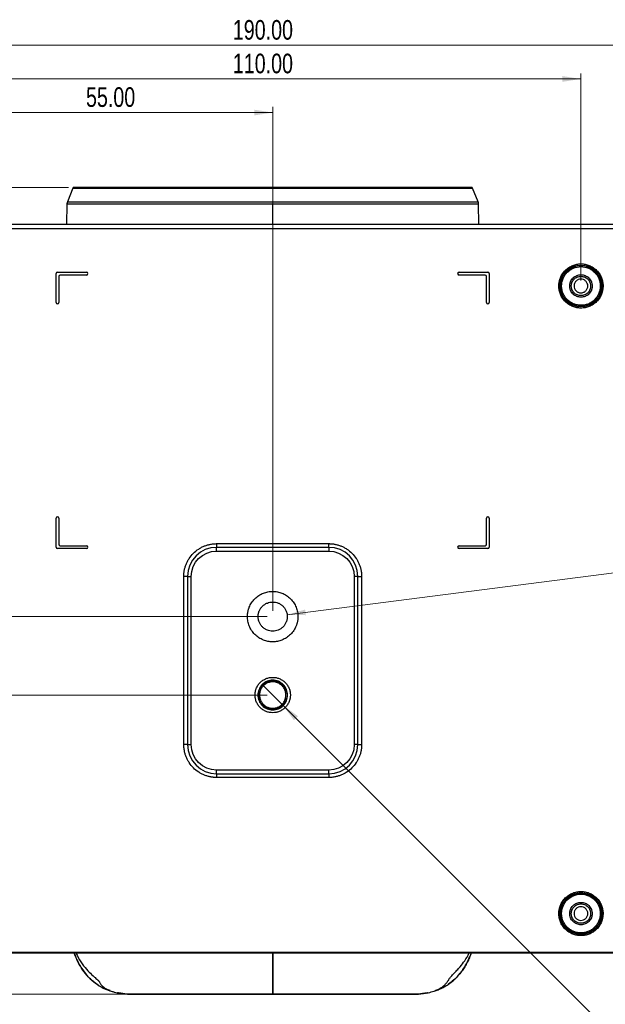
# Model space of a CAD drawing. Header units: millimetres. Extents: x 15 to 836, y 5 to 589.
# Tile 3 of 14: x 119 to 224, y 105 to 281. Entities that reach past the tile are written whole.
import ezdxf

# ---------------------------------------------------------------- set-up
doc = ezdxf.new("R2010")
doc.units = ezdxf.units.MM
doc.header["$PDSIZE"] = -1
doc.styles.add('SLDTEXTSTYLE0', font='TXT', dxfattribs={"width": 0.75})
doc.dimstyles.new('SLDDIMSTYLE1', dxfattribs={"dimtxt": 3.5, "dimasz": 3.302, "dimexe": 0, "dimexo": 0.0625, "dimgap": 0.875, "dimtad": 1, "dimrnd": 1e-09, "dimzin": 4, "dimdsep": 46, "dimtxsty": 'SLDTEXTSTYLE0', "dimsah": 1, "dimcen": 0.09, "dimadec": 0, "dimazin": 1, "dimtfac": 1, "dimtofl": 0, "dimtmove": 0, "dimatfit": 3, "dimfxl": 1, "dimfrac": 2, "dimtolj": 1, "dimtzin": 12, "dimarcsym": 0})
doc.dimstyles.new('SLDDIMSTYLE2', dxfattribs={"dimtxt": 3.5, "dimasz": 3.302, "dimexe": 0, "dimexo": 0.0625, "dimgap": 0.875, "dimtad": 1, "dimrnd": 1e-09, "dimzin": 12, "dimdsep": 46, "dimtxsty": 'SLDTEXTSTYLE0', "dimblk1": 'NONE', "dimsah": 1, "dimcen": 0, "dimadec": 0, "dimazin": 3, "dimtfac": 1, "dimtmove": 0, "dimatfit": 3, "dimldrblk": 'NONE', "dimfxl": 1, "dimfrac": 2, "dimtolj": 1, "dimtzin": 12, "dimarcsym": 0})
doc.dimstyles.new('SLDDIMSTYLE3', dxfattribs={"dimtxt": 3.5, "dimasz": 3.302, "dimexe": 0, "dimexo": 0.0625, "dimgap": 0.875, "dimtad": 1, "dimrnd": 1e-09, "dimzin": 12, "dimdsep": 46, "dimtxsty": 'SLDTEXTSTYLE0', "dimsah": 1, "dimcen": 0, "dimadec": 0, "dimazin": 3, "dimtfac": 1, "dimtofl": 0, "dimtmove": 0, "dimatfit": 3, "dimfxl": 1, "dimfrac": 2, "dimtolj": 1, "dimtzin": 12, "dimarcsym": 0})

# ---------------------------------------------------------------- blocks, each defined once
blk = doc.blocks.new('_D_5')
at = {"color": 7, "linetype": 'Continuous', "lineweight": 0}
for p, q in [((128.2, 250.58), (34.64, 250.58)), ((35.64, 250.58), (35.64, 106.58)), ((138.64, 106.58), (34.64, 106.58))]:
    blk.add_line(p, q, dxfattribs=at)
at = {"color": 7, "linetype": 'Continuous', "lineweight": 18}
for points in [[(35.64, 250.58), (35.13, 247.28), (36.14, 247.28)], [(35.64, 106.58), (36.14, 109.88), (35.13, 109.88)]]:
    blk.add_solid(points, dxfattribs=at)
at = {"color": 7, "linetype": 'Continuous', "lineweight": 18, "insert": (31.12, 171.87), "char_height": 3.5, "attachment_point": 1, "rotation": 90, "style": 'SLDTEXTSTYLE0'}
blk.add_mtext('144.00', dxfattribs=at)
blk = doc.blocks.new('_D_7')
at = {"color": 7, "linetype": 'Continuous', "lineweight": 0}
for p, q in [((88.64, 243.98), (40.64, 243.98)), ((41.64, 243.98), (41.64, 106.58)), ((138.64, 106.58), (40.64, 106.58))]:
    blk.add_line(p, q, dxfattribs=at)
at = {"color": 7, "linetype": 'Continuous', "lineweight": 18}
for points in [[(41.64, 243.98), (41.13, 240.68), (42.14, 240.68)], [(41.64, 106.58), (42.14, 109.88), (41.13, 109.88)]]:
    blk.add_solid(points, dxfattribs=at)
at = {"color": 7, "linetype": 'Continuous', "lineweight": 18, "insert": (37.12, 171.87), "char_height": 3.5, "attachment_point": 1, "rotation": 90, "style": 'SLDTEXTSTYLE0'}
blk.add_mtext('137.40', dxfattribs=at)
blk = doc.blocks.new('_D_10')
at = {"color": 7, "linetype": 'Continuous', "lineweight": 0}
for p, q in [((163.64, 173.98), (61.49, 173.98)), ((62.49, 173.98), (62.49, 159.98)), ((163.64, 159.98), (61.49, 159.98)), ((62.49, 159.98), (62.49, 140.02))]:
    blk.add_line(p, q, dxfattribs=at)
at = {"color": 7, "linetype": 'Continuous', "lineweight": 18}
for points in [[(62.49, 173.98), (61.98, 170.68), (63, 170.68)], [(62.49, 159.98), (63, 163.28), (61.98, 163.28)]]:
    blk.add_solid(points, dxfattribs=at)
at = {"color": 7, "linetype": 'Continuous', "lineweight": 18, "insert": (57.98, 140.02), "char_height": 3.5, "attachment_point": 1, "rotation": 90, "style": 'SLDTEXTSTYLE0'}
blk.add_mtext('14.00', dxfattribs=at)
blk = doc.blocks.new('_D_11')
at = {"color": 7, "linetype": 'Continuous', "lineweight": 0}
for p, q in [((88.64, 243.98), (61.49, 243.98)), ((62.49, 173.98), (62.49, 243.98)), ((163.64, 173.98), (61.49, 173.98))]:
    blk.add_line(p, q, dxfattribs=at)
at = {"color": 7, "linetype": 'Continuous', "lineweight": 18}
for points in [[(62.49, 243.98), (61.98, 240.68), (63, 240.68)], [(62.49, 173.98), (63, 177.28), (61.98, 177.28)]]:
    blk.add_solid(points, dxfattribs=at)
at = {"color": 7, "linetype": 'Continuous', "lineweight": 18, "insert": (57.98, 202.25), "char_height": 3.5, "attachment_point": 1, "rotation": 90, "style": 'SLDTEXTSTYLE0'}
blk.add_mtext('70.00', dxfattribs=at)
blk = doc.blocks.new('_D_13')
at = {"color": 7, "linetype": 'Continuous', "lineweight": 0}
for p, q in [((109.64, 233.98), (109.64, 270.93)), ((219.64, 233.98), (219.64, 270.93)), ((109.64, 269.93), (219.64, 269.93))]:
    blk.add_line(p, q, dxfattribs=at)
at = {"color": 7, "linetype": 'Continuous', "lineweight": 18}
for points in [[(109.64, 269.93), (112.94, 269.42), (112.94, 270.44)], [(219.64, 269.93), (216.33, 270.44), (216.33, 269.42)]]:
    blk.add_solid(points, dxfattribs=at)
at = {"color": 7, "linetype": 'Continuous', "lineweight": 18, "insert": (157.52, 274.44), "char_height": 3.5, "attachment_point": 1, "style": 'SLDTEXTSTYLE0'}
blk.add_mtext('110.00', dxfattribs=at)
blk = doc.blocks.new('_D_14')
at = {"color": 7, "linetype": 'Continuous', "lineweight": 0}
for p, q in [((109.64, 233.98), (109.64, 264.93)), ((109.64, 263.93), (164.64, 263.93)), ((164.64, 174.98), (164.64, 264.93))]:
    blk.add_line(p, q, dxfattribs=at)
at = {"color": 7, "linetype": 'Continuous', "lineweight": 18}
for points in [[(109.64, 263.93), (112.94, 263.42), (112.94, 264.44)], [(164.64, 263.93), (161.33, 264.44), (161.33, 263.42)]]:
    blk.add_solid(points, dxfattribs=at)
at = {"color": 7, "linetype": 'Continuous', "lineweight": 18, "insert": (131.32, 268.44), "char_height": 3.5, "attachment_point": 1, "style": 'SLDTEXTSTYLE0'}
blk.add_mtext('55.00', dxfattribs=at)
blk = doc.blocks.new('_D_15')
at = {"color": 7, "linetype": 'Continuous', "lineweight": 0}
for p, q in [((69.64, 244.18), (69.64, 276.93)), ((259.63, 275.93), (69.64, 275.93)), ((259.63, 244.18), (259.63, 276.93))]:
    blk.add_line(p, q, dxfattribs=at)
at = {"color": 7, "linetype": 'Continuous', "lineweight": 18}
for points in [[(69.64, 275.93), (72.94, 275.42), (72.94, 276.44)], [(259.63, 275.93), (256.33, 276.44), (256.33, 275.42)]]:
    blk.add_solid(points, dxfattribs=at)
at = {"color": 7, "linetype": 'Continuous', "lineweight": 18, "insert": (157.52, 280.44), "char_height": 3.5, "attachment_point": 1, "style": 'SLDTEXTSTYLE0'}
blk.add_mtext('190.00', dxfattribs=at)
blk = doc.blocks.new('_D_16')
at = {"color": 7, "linetype": 'Continuous', "lineweight": 0}
for q in [(162.83, 161.79), (233.37, 91.24)]:
    blk.add_line((166.44, 158.18), q, dxfattribs=at)
at = {"color": 7, "linetype": 'Continuous', "lineweight": 18}
blk.add_solid([(166.44, 158.18), (168.42, 155.48), (169.14, 156.2)], dxfattribs=at)
at = {"color": 7, "linetype": 'Continuous', "lineweight": 18, "char_height": 3.5, "attachment_point": 1, "rotation": 315, "style": 'SLDTEXTSTYLE0'}
for s, insert in [('%%c', (228.26, 102.74)), ('5.0', (232.03, 99.04))]:
    blk.add_mtext(s, dxfattribs=dict(at, insert=insert))
blk = doc.blocks.new('_None')
blk = doc.blocks.new('_D_17')
at = {"color": 7, "linetype": 'Continuous', "lineweight": 0}
blk.add_line((167.21, 174.31), (341.13, 196.67), dxfattribs=at)
at = {"color": 7, "linetype": 'Continuous', "lineweight": 18}
blk.add_solid([(167.21, 174.31), (170.55, 174.23), (170.42, 175.24)], dxfattribs=at)
at = {"color": 7, "linetype": 'Continuous', "lineweight": 18, "char_height": 3.5, "attachment_point": 1, "rotation": 7.3248, "style": 'SLDTEXTSTYLE0'}
for s, insert in [('1/4"-20UNC', (288.47, 200.05)), ('Screw thread depth = 6mm (max.)', (263.27, 191.21))]:
    blk.add_mtext(s, dxfattribs=dict(at, insert=insert))

msp = doc.modelspace()

# ---------------------------------------------------------------- linework, layer by layer
at = {"color": 7, "linetype": 'Continuous', "lineweight": 25}
for p, q in [((128.966, 250.427), (127.992, 247.993)), ((200.073, 250.585), (129.198, 250.585)), ((201.279, 247.993), (200.305, 250.427)), ((127.921, 247.639), (127.857, 243.982)), ((201.414, 243.982), (201.35, 247.639)), ((239.636, 243.982), (89.636, 243.982)), ((239.636, 243.946), (89.636, 243.946)), ((239.636, 243.182), (89.636, 243.182)), ((125.986, 230.032), (125.986, 235.182)), ((126.236, 235.432), (131.386, 235.432)), ((126.486, 234.682), (126.486, 230.032)), ((131.386, 234.932), (126.736, 234.932)), ((197.886, 235.432), (203.036, 235.432)), ((202.536, 234.932), (197.886, 234.932)), ((202.786, 230.032), (202.786, 234.682)), ((203.286, 235.182), (203.286, 230.032)), ((125.986, 186.382), (125.986, 191.532)), ((126.486, 191.532), (126.486, 186.882)), ((202.786, 186.882), (202.786, 191.532)), ((203.286, 191.532), (203.286, 186.382)), ((126.736, 186.632), (131.386, 186.632)), ((154.636, 186.998), (154.636, 186.336)), ((154.636, 186.998), (174.636, 186.998)), ((174.636, 186.336), (154.636, 186.336)), ((154.636, 185.675), (154.636, 186.336)), ((174.636, 186.336), (174.636, 186.998)), ((174.636, 186.336), (174.636, 185.675)), ((197.886, 186.632), (202.536, 186.632)), ((131.386, 186.132), (126.236, 186.132)), ((154.636, 185.675), (174.636, 185.675)), ((203.036, 186.132), (197.886, 186.132)), ((149.431, 181.132), (148.77, 181.132)), ((148.77, 151.132), (148.77, 181.132)), ((149.431, 181.132), (149.431, 151.132)), ((149.431, 181.132), (150.092, 181.132)), ((150.092, 151.132), (150.092, 181.132)), ((179.179, 181.132), (179.179, 151.132)), ((179.84, 181.132), (179.179, 181.132)), ((179.84, 151.132), (179.84, 181.132)), ((179.84, 181.132), (180.502, 181.132)), ((180.502, 181.132), (180.502, 151.132)), ((149.431, 151.132), (148.77, 151.132)), ((149.431, 151.132), (150.092, 151.132)), ((179.84, 151.132), (179.179, 151.132)), ((179.84, 151.132), (180.502, 151.132)), ((174.636, 146.588), (154.636, 146.588)), ((154.636, 145.927), (154.636, 146.588)), ((154.636, 145.927), (174.636, 145.927)), ((154.636, 145.927), (154.636, 145.266)), ((174.636, 145.927), (174.636, 146.588)), ((174.636, 145.927), (174.636, 145.266)), ((174.636, 145.266), (154.636, 145.266)), ((89.636, 114.082), (239.636, 114.082)), ((89.636, 113.982), (239.636, 113.982)), ((139.636, 106.582), (189.636, 106.582))]:
    msp.add_line(p, q, dxfattribs=at)
at = {"color": 8, "linetype": 'Continuous', "lineweight": 25}
for p, q in [((128.966, 250.427), (200.305, 250.427)), ((127.992, 247.993), (201.279, 247.993)), ((127.921, 247.639), (164.636, 247.639)), ((164.636, 243.982), (164.636, 247.639)), ((164.636, 247.639), (201.35, 247.639))]:
    msp.add_line(p, q, dxfattribs=at)
at = {"color": 7, "linetype": 'Continuous', "lineweight": 25}
for centre, radius in [((219.636, 232.982), 3.743), ((219.636, 232.982), 3.652), ((164.636, 159.982), 2.553), ((219.636, 120.982), 3.743), ((219.636, 120.982), 3.652)]:
    msp.add_circle(centre, radius, dxfattribs=at)
for centre, radius, start, end in [((129.198, 250.335), 0.25, 90, 158.19783), ((200.073, 250.335), 0.25, 21.80217, 90), ((128.921, 247.622), 1, 158.19859, 179), ((200.351, 247.622), 1, 1, 21.80141), ((126.236, 235.182), 0.25, 90, 180), ((126.736, 234.682), 0.25, 90, 180), ((131.386, 235.182), 0.25, 270, 90), ((197.886, 235.182), 0.25, 90, 270), ((202.536, 234.682), 0.25, 0, 90), ((203.036, 235.182), 0.25, 0, 90), ((126.236, 230.032), 0.25, 180, 0), ((203.036, 230.032), 0.25, 180, 0), ((126.236, 191.532), 0.25, 0, 180), ((203.036, 191.532), 0.25, 0, 180), ((126.236, 186.382), 0.25, 180, 270), ((126.736, 186.882), 0.25, 180, 270), ((131.386, 186.382), 0.25, 270, 90), ((154.636, 181.132), 5.205, 90, 180), ((174.636, 181.132), 5.205, 360, 90), ((197.886, 186.382), 0.25, 90, 270), ((202.536, 186.882), 0.25, 270, 0), ((203.036, 186.382), 0.25, 270, 0), ((154.636, 151.132), 5.205, 180, 270), ((174.636, 151.132), 5.205, 270, 0)]:
    msp.add_arc(centre, radius, start, end, dxfattribs=at)
for points, knots in [([(215.692, 232.982), (215.693, 233.044), (215.695, 233.168), (215.708, 233.354), (215.73, 233.538), (215.76, 233.721), (215.799, 233.901), (215.847, 234.081), (215.903, 234.258), (215.992, 234.499), (216.128, 234.798), (216.331, 235.145), (216.569, 235.472), (216.933, 235.875), (217.458, 236.302), (218.158, 236.664), (218.892, 236.879), (219.635, 236.948), (220.379, 236.879), (221.113, 236.664), (221.813, 236.302), (222.338, 235.875), (222.702, 235.472), (222.94, 235.146), (223.143, 234.799), (223.304, 234.443), (223.428, 234.083), (223.515, 233.722), (223.569, 233.354), (223.575, 233.106), (223.579, 232.982)], [0, 0, 0, 0, 0.0151257, 0.030152, 0.0451122, 0.0600398, 0.0749687, 0.0899328, 0.1049657, 0.1201006, 0.152256, 0.184454, 0.2172936, 0.2501767, 0.3158115, 0.3800823, 0.4400278, 0.5000162, 0.5599617, 0.6199501, 0.6842209, 0.7498557, 0.7826953, 0.8155784, 0.8477338, 0.8799318, 0.9100761, 0.9399554, 0.96984, 1, 1, 1, 1]), ([(216.183, 232.982), (216.183, 233.897), (216.547, 234.775), (217.842, 236.07), (218.72, 236.434), (220.551, 236.434), (221.429, 236.07), (222.724, 234.775), (223.088, 233.897), (223.088, 232.982)], [0, 0, 0, 0, 0.25, 0.25, 0.5, 0.5, 0.75, 0.75, 1, 1, 1, 1]), ([(217.636, 232.982), (217.636, 233.024), (217.638, 233.108), (217.65, 233.233), (217.669, 233.356), (217.697, 233.479), (217.732, 233.599), (217.807, 233.806), (217.952, 234.088), (218.212, 234.405), (218.529, 234.666), (218.885, 234.849), (219.258, 234.958), (219.635, 234.993), (220.013, 234.958), (220.386, 234.849), (220.742, 234.666), (221.059, 234.405), (221.319, 234.088), (221.484, 233.769), (221.578, 233.48), (221.627, 233.233), (221.633, 233.066), (221.636, 232.982)], [0, 0, 0, 0, 0.02014323, 0.04013165, 0.06004455, 0.0799621, 0.09996443, 0.12013066, 0.18506922, 0.25009316, 0.31503176, 0.38005573, 0.43999997, 0.50002873, 0.55997299, 0.62000177, 0.68494034, 0.74996427, 0.81490288, 0.87992685, 0.92003979, 0.95985015, 1, 1, 1, 1]), ([(217.911, 232.982), (217.911, 233.025), (217.913, 233.112), (217.928, 233.241), (217.953, 233.368), (217.987, 233.494), (218.055, 233.686), (218.183, 233.936), (218.407, 234.209), (218.681, 234.434), (218.988, 234.592), (219.31, 234.687), (219.635, 234.717), (219.961, 234.687), (220.283, 234.592), (220.59, 234.434), (220.863, 234.21), (221.088, 233.936), (221.23, 233.661), (221.311, 233.412), (221.353, 233.198), (221.358, 233.054), (221.361, 232.982)], [0, 0, 0, 0, 0.0241471, 0.0480951, 0.0719815, 0.095945, 0.1201229, 0.1850552, 0.2500865, 0.3150188, 0.3800502, 0.4399882, 0.5000242, 0.5599623, 0.6199983, 0.6849306, 0.7499619, 0.8148943, 0.8799257, 0.9200361, 0.9598468, 1, 1, 1, 1]), ([(220.861, 232.982), (220.861, 233.142), (220.829, 233.302), (220.706, 233.598), (220.615, 233.734), (220.388, 233.961), (220.252, 234.052), (219.956, 234.175), (219.796, 234.207), (219.475, 234.207), (219.315, 234.175), (219.019, 234.052), (218.883, 233.961), (218.656, 233.734), (218.565, 233.598), (218.442, 233.302), (218.411, 233.142), (218.411, 232.982)], [0, 0, 0, 0, 0.125, 0.125, 0.25, 0.25, 0.375, 0.375, 0.5, 0.5, 0.625, 0.625, 0.75, 0.75, 0.875, 0.875, 1, 1, 1, 1]), ([(223.579, 232.982), (223.578, 232.919), (223.576, 232.795), (223.563, 232.609), (223.541, 232.425), (223.511, 232.242), (223.472, 232.062), (223.424, 231.883), (223.368, 231.705), (223.279, 231.464), (223.143, 231.165), (222.94, 230.818), (222.702, 230.491), (222.338, 230.088), (221.813, 229.661), (221.113, 229.299), (220.379, 229.084), (219.636, 229.016), (218.892, 229.084), (218.159, 229.299), (217.458, 229.661), (216.933, 230.088), (216.57, 230.491), (216.331, 230.818), (216.128, 231.165), (215.967, 231.52), (215.843, 231.88), (215.756, 232.241), (215.702, 232.609), (215.696, 232.857), (215.692, 232.982)], [0, 0, 0, 0, 0.0151257, 0.030152, 0.0451122, 0.0600398, 0.0749687, 0.0899328, 0.1049657, 0.1201006, 0.152256, 0.184454, 0.2172936, 0.2501767, 0.3158115, 0.3800823, 0.4400278, 0.5000162, 0.5599617, 0.6199501, 0.6842209, 0.7498557, 0.7826953, 0.8155784, 0.8477338, 0.8799318, 0.9100761, 0.9399554, 0.96984, 1, 1, 1, 1]), ([(223.088, 232.982), (223.087, 232.94), (223.086, 232.829), (223.072, 232.613), (223.032, 232.337), (222.933, 231.92), (222.732, 231.406), (222.369, 230.835), (221.895, 230.342), (221.337, 229.952), (220.827, 229.728), (220.409, 229.613), (220.1, 229.555), (219.785, 229.528), (219.363, 229.529), (218.836, 229.603), (218.325, 229.775), (217.933, 229.972), (217.644, 230.154), (217.415, 230.334), (217.247, 230.488), (217.078, 230.658), (216.883, 230.886), (216.672, 231.196), (216.497, 231.528), (216.357, 231.876), (216.258, 232.237), (216.195, 232.607), (216.187, 232.857), (216.183, 232.982)], [0, 0, 0, 0, 0.0115306, 0.0306956, 0.0599507, 0.0885489, 0.1491484, 0.2117085, 0.2749296, 0.3370082, 0.3990825, 0.4280352, 0.4569785, 0.4860066, 0.5152976, 0.5738336, 0.6323692, 0.6637671, 0.6951495, 0.7265226, 0.7443593, 0.7582756, 0.7928058, 0.827338, 0.8618714, 0.8964051, 0.9309384, 0.9654703, 1, 1, 1, 1]), ([(221.636, 232.982), (221.635, 232.939), (221.633, 232.855), (221.621, 232.73), (221.602, 232.607), (221.574, 232.484), (221.539, 232.364), (221.465, 232.157), (221.32, 231.875), (221.059, 231.558), (220.742, 231.298), (220.386, 231.114), (220.013, 231.005), (219.636, 230.97), (219.259, 231.005), (218.885, 231.114), (218.529, 231.298), (218.212, 231.558), (217.952, 231.875), (217.787, 232.194), (217.693, 232.483), (217.644, 232.73), (217.639, 232.898), (217.636, 232.982)], [0, 0, 0, 0, 0.0201432, 0.0401317, 0.0600446, 0.0799621, 0.0999644, 0.1201307, 0.1850692, 0.2500932, 0.3150318, 0.3800557, 0.44, 0.5000287, 0.559973, 0.6200018, 0.6849403, 0.7499643, 0.8149029, 0.8799269, 0.9200398, 0.9598502, 1, 1, 1, 1]), ([(221.361, 232.982), (221.36, 232.938), (221.358, 232.851), (221.343, 232.722), (221.319, 232.595), (221.284, 232.469), (221.216, 232.277), (221.088, 232.028), (220.864, 231.754), (220.59, 231.529), (220.283, 231.371), (219.961, 231.277), (219.636, 231.247), (219.31, 231.276), (218.988, 231.371), (218.682, 231.529), (218.408, 231.753), (218.183, 232.027), (218.041, 232.302), (217.96, 232.551), (217.918, 232.765), (217.913, 232.909), (217.911, 232.982)], [0, 0, 0, 0, 0.0241471, 0.0480951, 0.0719815, 0.095945, 0.1201229, 0.1850552, 0.2500865, 0.3150188, 0.3800502, 0.4399882, 0.5000242, 0.5599623, 0.6199983, 0.6849306, 0.7499619, 0.8148943, 0.8799257, 0.9200361, 0.9598468, 1, 1, 1, 1]), ([(218.411, 232.982), (218.411, 232.821), (218.442, 232.661), (218.565, 232.365), (218.656, 232.229), (218.883, 232.002), (219.019, 231.911), (219.315, 231.788), (219.475, 231.757), (219.796, 231.757), (219.956, 231.788), (220.252, 231.911), (220.388, 232.002), (220.615, 232.229), (220.706, 232.365), (220.829, 232.661), (220.861, 232.821), (220.861, 232.982)], [0, 0, 0, 0, 0.125, 0.125, 0.25, 0.25, 0.375, 0.375, 0.5, 0.5, 0.625, 0.625, 0.75, 0.75, 0.875, 0.875, 1, 1, 1, 1]), ([(148.77, 181.132), (148.77, 181.203), (148.772, 181.346), (148.784, 181.561), (148.803, 181.774), (148.831, 181.987), (148.885, 182.315), (148.989, 182.755), (149.175, 183.301), (149.418, 183.835), (149.821, 184.524), (150.458, 185.309), (151.243, 185.946), (151.932, 186.349), (152.465, 186.592), (153.012, 186.778), (153.498, 186.893), (153.921, 186.957), (154.278, 186.991), (154.516, 186.996), (154.636, 186.998)], [0, 0, 0, 0, 0.023335, 0.0466278, 0.0699095, 0.0932114, 0.1165649, 0.1783, 0.2400921, 0.3044013, 0.3687677, 0.5000056, 0.6312435, 0.6955528, 0.7599192, 0.8216543, 0.8834464, 0.922309, 0.9611118, 1, 1, 1, 1]), ([(174.636, 186.998), (174.707, 186.997), (174.85, 186.995), (175.065, 186.983), (175.278, 186.964), (175.491, 186.936), (175.819, 186.882), (176.259, 186.778), (176.805, 186.592), (177.339, 186.349), (178.028, 185.946), (178.813, 185.309), (179.45, 184.524), (179.853, 183.835), (180.096, 183.302), (180.282, 182.755), (180.397, 182.269), (180.461, 181.846), (180.495, 181.489), (180.5, 181.251), (180.502, 181.132)], [0, 0, 0, 0, 0.023335, 0.0466278, 0.0699095, 0.0932114, 0.1165649, 0.1783, 0.2400921, 0.3044013, 0.3687677, 0.5000056, 0.6312435, 0.6955528, 0.7599192, 0.8216543, 0.8834464, 0.922309, 0.9611118, 1, 1, 1, 1]), ([(160.136, 173.982), (160.137, 174.053), (160.138, 174.195), (160.154, 174.407), (160.178, 174.617), (160.213, 174.825), (160.257, 175.031), (160.312, 175.236), (160.376, 175.438), (160.478, 175.714), (160.633, 176.055), (160.864, 176.451), (161.136, 176.824), (161.551, 177.284), (162.151, 177.771), (162.95, 178.184), (163.787, 178.429), (164.635, 178.508), (165.484, 178.429), (166.321, 178.184), (167.121, 177.771), (167.72, 177.284), (168.135, 176.824), (168.407, 176.451), (168.638, 176.055), (168.823, 175.65), (168.964, 175.238), (169.063, 174.826), (169.124, 174.406), (169.132, 174.124), (169.136, 173.982)], [0, 0, 0, 0, 0.0151263, 0.030153, 0.0451134, 0.0600411, 0.0749699, 0.0899338, 0.1049663, 0.1201006, 0.1522587, 0.184454, 0.2172963, 0.2501767, 0.3158115, 0.3800824, 0.4400305, 0.5000162, 0.5599644, 0.6199501, 0.684221, 0.7498558, 0.7826981, 0.8155785, 0.8477365, 0.8799319, 0.9100771, 0.9399567, 0.969841, 1, 1, 1, 1]), ([(162.036, 173.982), (162.037, 174.036), (162.038, 174.146), (162.054, 174.308), (162.079, 174.469), (162.115, 174.628), (162.161, 174.785), (162.258, 175.054), (162.446, 175.42), (162.785, 175.832), (163.197, 176.171), (163.66, 176.409), (164.145, 176.551), (164.635, 176.597), (165.126, 176.552), (165.611, 176.409), (166.073, 176.171), (166.486, 175.833), (166.825, 175.42), (167.038, 175.005), (167.16, 174.63), (167.224, 174.308), (167.232, 174.091), (167.236, 173.982)], [0, 0, 0, 0, 0.020146, 0.040136, 0.0600495, 0.0799665, 0.0999672, 0.1201309, 0.1850793, 0.2500934, 0.3150418, 0.380056, 0.4400099, 0.500029, 0.559983, 0.620002, 0.6849504, 0.7499645, 0.8149129, 0.8799271, 0.9200442, 0.9598545, 1, 1, 1, 1]), ([(169.136, 173.982), (169.135, 173.91), (169.133, 173.768), (169.117, 173.556), (169.093, 173.346), (169.058, 173.138), (169.014, 172.932), (168.959, 172.727), (168.895, 172.525), (168.793, 172.249), (168.638, 171.908), (168.407, 171.512), (168.135, 171.139), (167.72, 170.679), (167.121, 170.192), (166.321, 169.779), (165.484, 169.534), (164.636, 169.455), (163.787, 169.534), (162.95, 169.779), (162.151, 170.192), (161.551, 170.679), (161.137, 171.139), (160.864, 171.512), (160.633, 171.908), (160.449, 172.314), (160.307, 172.725), (160.208, 173.137), (160.147, 173.557), (160.139, 173.84), (160.136, 173.982)], [0, 0, 0, 0, 0.0151263, 0.03015304, 0.04511342, 0.06004109, 0.07496993, 0.08993379, 0.1049663, 0.12010064, 0.15225869, 0.18445402, 0.21729633, 0.25017673, 0.31581151, 0.38008238, 0.44003053, 0.50001624, 0.5599644, 0.61995012, 0.68422099, 0.74985577, 0.78269809, 0.81557848, 0.84773654, 0.87993187, 0.91007706, 0.93995671, 0.969841, 1, 1, 1, 1]), ([(167.236, 173.982), (167.235, 173.927), (167.233, 173.818), (167.217, 173.655), (167.192, 173.494), (167.156, 173.335), (167.11, 173.178), (167.013, 172.909), (166.825, 172.544), (166.487, 172.131), (166.074, 171.792), (165.611, 171.554), (165.126, 171.412), (164.636, 171.367), (164.145, 171.412), (163.66, 171.554), (163.198, 171.792), (162.785, 172.131), (162.446, 172.543), (162.233, 172.958), (162.111, 173.333), (162.047, 173.655), (162.039, 173.872), (162.036, 173.982)], [0, 0, 0, 0, 0.020146, 0.040136, 0.0600495, 0.0799665, 0.0999672, 0.1201309, 0.1850793, 0.2500934, 0.3150418, 0.380056, 0.4400099, 0.500029, 0.559983, 0.620002, 0.6849504, 0.7499645, 0.8149129, 0.8799271, 0.9200442, 0.9598545, 1, 1, 1, 1]), ([(161.481, 159.982), (161.482, 160.039), (161.483, 160.152), (161.497, 160.322), (161.52, 160.49), (161.552, 160.656), (161.592, 160.82), (161.642, 160.983), (161.755, 161.291), (161.979, 161.727), (162.39, 162.227), (162.891, 162.638), (163.452, 162.927), (164.041, 163.1), (164.635, 163.155), (165.23, 163.1), (165.819, 162.927), (166.38, 162.638), (166.881, 162.228), (167.292, 161.727), (167.536, 161.253), (167.67, 160.863), (167.739, 160.574), (167.783, 160.279), (167.788, 160.081), (167.79, 159.982)], [0, 0, 0, 0, 0.0172808, 0.0344383, 0.0515224, 0.0685833, 0.0856716, 0.1028378, 0.1201315, 0.1850831, 0.2500888, 0.3150404, 0.3800461, 0.4400035, 0.5000144, 0.5599717, 0.6199826, 0.6849342, 0.7499399, 0.8148915, 0.8798973, 0.9100483, 0.9399355, 0.9698293, 1, 1, 1, 1]), ([(167.282, 159.982), (167.282, 160.328), (167.213, 160.674), (166.948, 161.314), (166.751, 161.608), (166.262, 162.097), (165.968, 162.294), (165.328, 162.559), (164.982, 162.628), (164.289, 162.628), (163.943, 162.559), (163.303, 162.294), (163.009, 162.097), (162.52, 161.608), (162.324, 161.314), (162.058, 160.674), (161.99, 160.328), (161.99, 159.982)], [0, 0, 0, 0, 0.125, 0.125, 0.25, 0.25, 0.375, 0.375, 0.5, 0.5, 0.625, 0.625, 0.75, 0.75, 0.875, 0.875, 1, 1, 1, 1]), ([(166.989, 159.982), (166.988, 160.031), (166.986, 160.13), (166.972, 160.277), (166.949, 160.423), (166.917, 160.567), (166.876, 160.709), (166.788, 160.952), (166.617, 161.283), (166.311, 161.657), (165.937, 161.963), (165.519, 162.179), (165.079, 162.308), (164.636, 162.349), (164.192, 162.308), (163.753, 162.179), (163.334, 161.963), (162.96, 161.657), (162.654, 161.283), (162.461, 160.908), (162.35, 160.569), (162.293, 160.277), (162.286, 160.08), (162.282, 159.982)], [0, 0, 0, 0, 0.020145, 0.0401345, 0.0600477, 0.0799649, 0.0999663, 0.1201308, 0.1850758, 0.2500933, 0.3150383, 0.3800559, 0.4400065, 0.5000289, 0.5599795, 0.6200019, 0.6849469, 0.7499644, 0.8149094, 0.879927, 0.9200426, 0.959853, 1, 1, 1, 1]), ([(167.79, 159.982), (167.79, 159.925), (167.788, 159.811), (167.774, 159.641), (167.751, 159.473), (167.72, 159.307), (167.679, 159.143), (167.629, 158.98), (167.516, 158.672), (167.292, 158.237), (166.882, 157.736), (166.381, 157.325), (165.82, 157.036), (165.23, 156.863), (164.636, 156.808), (164.041, 156.863), (163.452, 157.036), (162.891, 157.325), (162.39, 157.736), (161.979, 158.236), (161.735, 158.71), (161.601, 159.1), (161.532, 159.389), (161.489, 159.684), (161.483, 159.882), (161.481, 159.982)], [0, 0, 0, 0, 0.0172808, 0.0344383, 0.0515224, 0.0685833, 0.0856716, 0.1028378, 0.1201315, 0.1850831, 0.2500888, 0.3150404, 0.3800461, 0.4400035, 0.5000144, 0.5599717, 0.6199826, 0.6849342, 0.7499399, 0.8148915, 0.8798973, 0.9100483, 0.9399355, 0.9698293, 1, 1, 1, 1]), ([(161.99, 159.982), (161.99, 159.635), (162.058, 159.289), (162.324, 158.649), (162.52, 158.355), (163.009, 157.866), (163.303, 157.67), (163.943, 157.404), (164.289, 157.336), (164.982, 157.336), (165.328, 157.404), (165.968, 157.67), (166.262, 157.866), (166.751, 158.355), (166.948, 158.649), (167.213, 159.289), (167.282, 159.635), (167.282, 159.982)], [0, 0, 0, 0, 0.125, 0.125, 0.25, 0.25, 0.375, 0.375, 0.5, 0.5, 0.625, 0.625, 0.75, 0.75, 0.875, 0.875, 1, 1, 1, 1]), ([(162.282, 159.982), (162.283, 159.932), (162.285, 159.833), (162.299, 159.686), (162.322, 159.54), (162.354, 159.397), (162.396, 159.254), (162.483, 159.011), (162.654, 158.68), (162.96, 158.306), (163.334, 158), (163.752, 157.784), (164.192, 157.655), (164.635, 157.615), (165.079, 157.655), (165.519, 157.784), (165.937, 158), (166.311, 158.306), (166.617, 158.68), (166.81, 159.055), (166.921, 159.395), (166.979, 159.686), (166.985, 159.883), (166.989, 159.982)], [0, 0, 0, 0, 0.020145, 0.0401345, 0.0600477, 0.0799649, 0.0999663, 0.1201308, 0.1850758, 0.2500933, 0.3150383, 0.3800559, 0.4400065, 0.5000289, 0.5599795, 0.6200019, 0.6849469, 0.7499644, 0.8149094, 0.879927, 0.9200426, 0.959853, 1, 1, 1, 1]), ([(154.636, 145.266), (154.564, 145.266), (154.421, 145.268), (154.207, 145.28), (153.993, 145.299), (153.78, 145.327), (153.452, 145.381), (153.012, 145.485), (152.466, 145.671), (151.933, 145.914), (151.243, 146.317), (150.458, 146.954), (149.821, 147.739), (149.418, 148.428), (149.176, 148.961), (148.989, 149.508), (148.875, 149.994), (148.81, 150.417), (148.776, 150.774), (148.772, 151.012), (148.77, 151.132)], [0, 0, 0, 0, 0.023335, 0.0466278, 0.0699095, 0.0932114, 0.1165649, 0.1783, 0.2400921, 0.3044013, 0.3687677, 0.5000056, 0.6312435, 0.6955528, 0.7599192, 0.8216543, 0.8834464, 0.922309, 0.9611118, 1, 1, 1, 1]), ([(180.502, 151.132), (180.501, 151.06), (180.499, 150.917), (180.487, 150.703), (180.468, 150.489), (180.44, 150.276), (180.386, 149.948), (180.282, 149.508), (180.096, 148.962), (179.853, 148.429), (179.45, 147.739), (178.813, 146.954), (178.028, 146.317), (177.339, 145.914), (176.806, 145.672), (176.259, 145.485), (175.773, 145.371), (175.35, 145.306), (174.993, 145.272), (174.755, 145.268), (174.636, 145.266)], [0, 0, 0, 0, 0.023335, 0.0466278, 0.0699095, 0.0932114, 0.1165649, 0.1783, 0.2400921, 0.3044013, 0.3687677, 0.5000056, 0.6312435, 0.6955528, 0.7599192, 0.8216543, 0.8834464, 0.922309, 0.9611118, 1, 1, 1, 1]), ([(215.692, 120.982), (215.693, 121.044), (215.695, 121.168), (215.708, 121.354), (215.73, 121.538), (215.76, 121.721), (215.799, 121.901), (215.847, 122.081), (215.903, 122.258), (215.992, 122.499), (216.128, 122.798), (216.331, 123.145), (216.569, 123.472), (216.933, 123.875), (217.458, 124.302), (218.158, 124.664), (218.892, 124.879), (219.635, 124.948), (220.379, 124.879), (221.113, 124.664), (221.813, 124.302), (222.338, 123.875), (222.702, 123.472), (222.94, 123.146), (223.143, 122.799), (223.304, 122.443), (223.428, 122.083), (223.515, 121.722), (223.569, 121.354), (223.575, 121.106), (223.579, 120.982)], [0, 0, 0, 0, 0.0151257, 0.030152, 0.0451122, 0.0600398, 0.0749687, 0.0899328, 0.1049657, 0.1201006, 0.152256, 0.184454, 0.2172936, 0.2501767, 0.3158115, 0.3800823, 0.4400278, 0.5000162, 0.5599617, 0.6199501, 0.6842209, 0.7498557, 0.7826953, 0.8155784, 0.8477338, 0.8799318, 0.9100761, 0.9399554, 0.96984, 1, 1, 1, 1]), ([(216.183, 120.982), (216.183, 121.897), (216.547, 122.775), (217.842, 124.07), (218.72, 124.434), (220.551, 124.434), (221.429, 124.07), (222.724, 122.775), (223.088, 121.897), (223.088, 120.982)], [0, 0, 0, 0, 0.25, 0.25, 0.5, 0.5, 0.75, 0.75, 1, 1, 1, 1]), ([(217.636, 120.982), (217.636, 121.024), (217.638, 121.108), (217.65, 121.233), (217.669, 121.356), (217.697, 121.479), (217.732, 121.599), (217.807, 121.806), (217.952, 122.088), (218.212, 122.405), (218.529, 122.666), (218.885, 122.849), (219.258, 122.958), (219.635, 122.993), (220.013, 122.958), (220.386, 122.849), (220.742, 122.666), (221.059, 122.405), (221.319, 122.088), (221.484, 121.769), (221.578, 121.48), (221.627, 121.233), (221.633, 121.066), (221.636, 120.982)], [0, 0, 0, 0, 0.0201432, 0.0401317, 0.0600446, 0.0799621, 0.0999644, 0.1201307, 0.1850692, 0.2500932, 0.3150318, 0.3800557, 0.44, 0.5000287, 0.559973, 0.6200018, 0.6849403, 0.7499643, 0.8149029, 0.8799269, 0.9200398, 0.9598502, 1, 1, 1, 1]), ([(217.911, 120.982), (217.911, 121.025), (217.913, 121.112), (217.928, 121.241), (217.953, 121.368), (217.987, 121.494), (218.055, 121.686), (218.183, 121.936), (218.407, 122.209), (218.681, 122.434), (218.988, 122.592), (219.31, 122.687), (219.635, 122.717), (219.961, 122.687), (220.283, 122.592), (220.59, 122.434), (220.863, 122.21), (221.088, 121.936), (221.23, 121.661), (221.311, 121.412), (221.353, 121.198), (221.358, 121.054), (221.361, 120.982)], [0, 0, 0, 0, 0.0241471, 0.0480951, 0.0719815, 0.095945, 0.1201229, 0.1850552, 0.2500865, 0.3150188, 0.3800502, 0.4399882, 0.5000242, 0.5599623, 0.6199983, 0.6849306, 0.7499619, 0.8148943, 0.8799257, 0.9200361, 0.9598468, 1, 1, 1, 1]), ([(220.861, 120.982), (220.861, 121.142), (220.829, 121.302), (220.706, 121.598), (220.615, 121.734), (220.388, 121.961), (220.252, 122.052), (219.956, 122.175), (219.796, 122.207), (219.475, 122.207), (219.315, 122.175), (219.019, 122.052), (218.883, 121.961), (218.656, 121.734), (218.565, 121.598), (218.442, 121.302), (218.411, 121.142), (218.411, 120.982)], [0, 0, 0, 0, 0.125, 0.125, 0.25, 0.25, 0.375, 0.375, 0.5, 0.5, 0.625, 0.625, 0.75, 0.75, 0.875, 0.875, 1, 1, 1, 1]), ([(223.579, 120.982), (223.578, 120.919), (223.576, 120.795), (223.563, 120.609), (223.541, 120.425), (223.511, 120.242), (223.472, 120.062), (223.424, 119.883), (223.368, 119.705), (223.279, 119.464), (223.143, 119.165), (222.94, 118.818), (222.702, 118.491), (222.338, 118.088), (221.813, 117.661), (221.113, 117.299), (220.379, 117.084), (219.636, 117.016), (218.892, 117.084), (218.159, 117.299), (217.458, 117.661), (216.933, 118.088), (216.57, 118.491), (216.331, 118.818), (216.128, 119.165), (215.967, 119.52), (215.843, 119.88), (215.756, 120.241), (215.702, 120.609), (215.696, 120.857), (215.692, 120.982)], [0, 0, 0, 0, 0.0151257, 0.030152, 0.0451122, 0.0600398, 0.0749687, 0.0899328, 0.1049657, 0.1201006, 0.152256, 0.184454, 0.2172936, 0.2501767, 0.3158115, 0.3800823, 0.4400278, 0.5000162, 0.5599617, 0.6199501, 0.6842209, 0.7498557, 0.7826953, 0.8155784, 0.8477338, 0.8799318, 0.9100761, 0.9399554, 0.96984, 1, 1, 1, 1]), ([(223.088, 120.982), (223.087, 120.94), (223.086, 120.829), (223.072, 120.613), (223.032, 120.337), (222.933, 119.92), (222.732, 119.406), (222.369, 118.835), (221.895, 118.342), (221.337, 117.952), (220.827, 117.728), (220.409, 117.613), (220.1, 117.555), (219.785, 117.528), (219.363, 117.529), (218.836, 117.603), (218.325, 117.775), (217.933, 117.972), (217.644, 118.154), (217.415, 118.334), (217.247, 118.488), (217.078, 118.658), (216.883, 118.886), (216.672, 119.196), (216.497, 119.528), (216.357, 119.876), (216.258, 120.237), (216.195, 120.607), (216.187, 120.857), (216.183, 120.982)], [0, 0, 0, 0, 0.0115306, 0.0306956, 0.0599507, 0.0885489, 0.1491484, 0.2117085, 0.2749296, 0.3370082, 0.3990825, 0.4280352, 0.4569785, 0.4860066, 0.5152976, 0.5738336, 0.6323692, 0.6637671, 0.6951495, 0.7265226, 0.7443593, 0.7582756, 0.7928058, 0.827338, 0.8618714, 0.8964051, 0.9309384, 0.9654703, 1, 1, 1, 1]), ([(221.636, 120.982), (221.635, 120.939), (221.633, 120.855), (221.621, 120.73), (221.602, 120.607), (221.574, 120.484), (221.539, 120.364), (221.465, 120.157), (221.32, 119.875), (221.059, 119.558), (220.742, 119.298), (220.386, 119.114), (220.013, 119.005), (219.636, 118.97), (219.259, 119.005), (218.885, 119.114), (218.529, 119.298), (218.212, 119.558), (217.952, 119.875), (217.787, 120.194), (217.693, 120.483), (217.644, 120.73), (217.639, 120.898), (217.636, 120.982)], [0, 0, 0, 0, 0.02014323, 0.04013165, 0.06004455, 0.0799621, 0.09996443, 0.12013066, 0.18506922, 0.25009316, 0.31503176, 0.38005573, 0.43999997, 0.50002873, 0.55997299, 0.62000177, 0.68494034, 0.74996427, 0.81490288, 0.87992685, 0.92003979, 0.95985015, 1, 1, 1, 1]), ([(221.361, 120.982), (221.36, 120.938), (221.358, 120.851), (221.343, 120.722), (221.319, 120.595), (221.284, 120.469), (221.216, 120.277), (221.088, 120.028), (220.864, 119.754), (220.59, 119.529), (220.283, 119.371), (219.961, 119.277), (219.636, 119.247), (219.31, 119.276), (218.988, 119.371), (218.682, 119.529), (218.408, 119.753), (218.183, 120.027), (218.041, 120.302), (217.96, 120.551), (217.918, 120.765), (217.913, 120.909), (217.911, 120.982)], [0, 0, 0, 0, 0.0241471, 0.0480951, 0.0719815, 0.095945, 0.1201229, 0.1850552, 0.2500865, 0.3150188, 0.3800502, 0.4399882, 0.5000242, 0.5599623, 0.6199983, 0.6849306, 0.7499619, 0.8148943, 0.8799257, 0.9200361, 0.9598468, 1, 1, 1, 1]), ([(218.411, 120.982), (218.411, 120.821), (218.442, 120.661), (218.565, 120.365), (218.656, 120.229), (218.883, 120.002), (219.019, 119.911), (219.315, 119.788), (219.475, 119.757), (219.796, 119.757), (219.956, 119.788), (220.252, 119.911), (220.388, 120.002), (220.615, 120.229), (220.706, 120.365), (220.829, 120.661), (220.861, 120.821), (220.861, 120.982)], [0, 0, 0, 0, 0.125, 0.125, 0.25, 0.25, 0.375, 0.375, 0.5, 0.5, 0.625, 0.625, 0.75, 0.75, 0.875, 0.875, 1, 1, 1, 1]), ([(135.616, 107.248), (135.402, 107.306), (134.484, 107.551), (133.452, 108.201), (132.497, 108.947), (131.957, 109.448), (131.272, 110.184), (130.499, 111.232), (129.742, 112.574), (129.37, 113.528), (129.193, 113.982)], [0, 0, 0, 0, 0.068908, 0.294708, 0.3699966, 0.445987, 0.5231258, 0.6820559, 0.849034, 1, 1, 1, 1]), ([(129.222, 113.982), (129.338, 113.646), (129.715, 112.563), (130.569, 111.088), (131.748, 109.607), (132.982, 108.511), (134.404, 107.642), (136.008, 107.021), (137.773, 106.644), (139.01, 106.603), (139.636, 106.582)], [0, 0, 0, 0, 0.0775103, 0.2501308, 0.36839, 0.4897963, 0.6081846, 0.7302806, 0.8636048, 1, 1, 1, 1]), ([(129.571, 113.982), (129.627, 113.836), (129.914, 113.087), (130.627, 111.968), (131.551, 110.851), (132.353, 110.077), (132.91, 109.579), (133.219, 109.308), (133.437, 109.113), (133.565, 108.988), (133.637, 108.911), (133.731, 108.793), (133.736, 108.705), (133.873, 108.465), (134.117, 108.153), (134.568, 107.765), (135.214, 107.383), (136.066, 107.032), (136.815, 106.878), (137.18, 106.803)], [0, 0, 0, 0, 0.029495, 0.1519642, 0.2673477, 0.3548753, 0.386508, 0.4110005, 0.429668, 0.4376027, 0.4451783, 0.4529282, 0.4820762, 0.5208556, 0.6006244, 0.6834725, 0.7811157, 0.8931613, 1, 1, 1, 1]), ([(129.571, 113.982), (129.627, 113.836), (129.914, 113.087), (130.627, 111.968), (131.551, 110.851), (132.353, 110.077), (132.91, 109.579), (133.219, 109.308), (133.437, 109.113), (133.565, 108.988), (133.637, 108.911), (133.731, 108.793), (133.736, 108.705), (133.873, 108.465), (134.117, 108.153), (134.568, 107.765), (135.214, 107.383), (136.066, 107.032), (136.815, 106.878), (137.181, 106.803)], [0, 0, 0, 0, 0.0294922, 0.1519499, 0.2673226, 0.354842, 0.3864717, 0.4109619, 0.4296276, 0.4375616, 0.4451365, 0.4528857, 0.4820309, 0.5208067, 0.600568, 0.6834084, 0.7810423, 0.8930775, 1, 1, 1, 1]), ([(192.093, 106.804), (192.463, 106.88), (193.225, 107.036), (194.126, 107.409), (194.85, 107.84), (195.376, 108.291), (195.748, 108.721), (195.993, 109.075), (196.129, 109.315), (196.268, 109.516), (196.47, 109.762), (196.721, 110.04), (197.079, 110.419), (197.556, 110.92), (198.213, 111.633), (198.922, 112.539), (199.482, 113.423), (199.692, 113.975), (199.695, 113.982)], [0, 0, 0, 0, 0.1088088, 0.2243622, 0.3266968, 0.4154256, 0.4900738, 0.5501638, 0.5746076, 0.5955649, 0.6152659, 0.6366296, 0.6621296, 0.711446, 0.7767734, 0.8844666, 0.9986888, 1, 1, 1, 1]), ([(192.095, 106.804), (192.464, 106.88), (193.226, 107.036), (194.126, 107.409), (194.85, 107.84), (195.376, 108.291), (195.748, 108.721), (195.993, 109.075), (196.129, 109.315), (196.268, 109.516), (196.47, 109.762), (196.721, 110.04), (197.079, 110.419), (197.556, 110.92), (198.213, 111.633), (198.922, 112.539), (199.482, 113.423), (199.692, 113.975), (199.695, 113.982)], [0, 0, 0, 0, 0.1086444, 0.224219, 0.3265725, 0.4153177, 0.4899797, 0.5500808, 0.5745291, 0.5954903, 0.6151949, 0.6365625, 0.6620672, 0.7113928, 0.7767322, 0.8844453, 0.9986886, 1, 1, 1, 1]), ([(193.172, 107.056), (193.324, 107.097), (193.728, 107.205), (194.614, 107.554), (195.562, 108.048), (196.431, 108.666), (197.244, 109.354), (197.966, 110.142), (198.667, 111.104), (199.21, 112.003), (199.706, 112.998), (199.965, 113.672), (200.084, 113.982)], [0, 0, 0, 0, 0.0462082, 0.1232685, 0.2799158, 0.3597556, 0.4368248, 0.5934259, 0.6730127, 0.787248, 0.9024195, 1, 1, 1, 1]), ([(200.064, 113.982), (199.96, 113.686), (199.754, 113.105), (199.35, 112.283), (198.914, 111.498), (198.425, 110.757), (197.608, 109.702), (196.303, 108.497), (194.833, 107.572), (193.906, 107.32), (193.688, 107.261)], [0, 0, 0, 0, 0.0975958, 0.1920787, 0.2853235, 0.3775495, 0.4690847, 0.7007399, 0.9297791, 1, 1, 1, 1]), ([(139.636, 106.582), (138.798, 106.579), (137.881, 106.576), (137.013, 106.839), (136.937, 106.861)], [0, 0, 0, 0, 0.9129837, 1, 1, 1, 1]), ([(139.637, 106.582), (139.304, 106.586), (138.469, 106.594), (137.646, 106.742), (137.152, 106.83)], [0, 0, 0, 0, 0.39902636, 1, 1, 1, 1]), ([(164.636, 106.625), (163.545, 106.625), (161.36, 106.625), (158.141, 106.624), (155.033, 106.622), (152.09, 106.62), (149.362, 106.616), (146.895, 106.613), (144.733, 106.608), (142.913, 106.603), (141.461, 106.598), (140.417, 106.593), (139.756, 106.587), (139.676, 106.583), (139.636, 106.582)], [0, 0, 0, 0, 0.0832174, 0.1668067, 0.2500298, 0.3332557, 0.4168397, 0.5000428, 0.5832575, 0.6668358, 0.7500355, 0.8332402, 0.9168019, 1, 1, 1, 1]), ([(164.636, 106.625), (163.544, 106.625), (161.36, 106.625), (158.141, 106.624), (155.846, 106.623), (154.414, 106.621), (153.778, 106.621), (153.15, 106.62), (152.531, 106.62), (151.922, 106.619), (151.323, 106.619), (150.851, 106.618), (150.44, 106.618), (150.027, 106.617), (149.444, 106.616), (148.597, 106.615), (147.872, 106.614), (147.331, 106.613), (147.119, 106.613), (146.665, 106.612), (145.972, 106.611), (145.068, 106.609), (144.284, 106.607), (143.532, 106.605), (142.763, 106.603), (142.076, 106.6), (141.49, 106.598), (141.027, 106.596), (140.609, 106.594), (140.289, 106.592), (140.071, 106.59), (139.902, 106.588), (139.763, 106.586), (139.674, 106.584), (139.639, 106.583), (139.636, 106.582), (139.636, 106.582)], [0, 0, 0, 0, 0.0833055, 0.1666109, 0.2499153, 0.2677784, 0.2856415, 0.3035043, 0.321367, 0.3392293, 0.3570912, 0.3749526, 0.3821847, 0.3950153, 0.4134444, 0.4374718, 0.4774422, 0.486892, 0.4944039, 0.4999778, 0.5356979, 0.571417, 0.6071349, 0.6353584, 0.6740749, 0.7207692, 0.7499973, 0.7849978, 0.8199975, 0.8549958, 0.8823664, 0.901895, 0.9317882, 0.9641225, 0.9868916, 1, 1, 1, 1]), ([(189.636, 106.582), (189.595, 106.583), (189.515, 106.587), (188.854, 106.593), (187.81, 106.598), (186.358, 106.603), (184.537, 106.608), (182.376, 106.613), (179.909, 106.616), (177.181, 106.62), (174.238, 106.622), (171.13, 106.624), (167.911, 106.625), (165.726, 106.625), (164.636, 106.625)], [0, 0, 0, 0, 0.0832042, 0.1667721, 0.2499645, 0.3331766, 0.4167549, 0.4999572, 0.5831725, 0.6667565, 0.7499702, 0.8332059, 0.9167889, 1, 1, 1, 1]), ([(189.636, 106.582), (189.596, 106.583), (189.524, 106.587), (188.904, 106.593), (187.952, 106.598), (186.593, 106.603), (185.518, 106.606), (184.741, 106.608), (184.368, 106.608), (183.983, 106.609), (183.586, 106.61), (183.178, 106.611), (182.758, 106.612), (182.412, 106.612), (182.026, 106.613), (181.484, 106.614), (180.713, 106.615), (179.881, 106.616), (179.164, 106.617), (178.495, 106.618), (177.893, 106.619), (177.318, 106.619), (176.816, 106.62), (176.307, 106.62), (175.792, 106.621), (175.271, 106.621), (174.744, 106.622), (174.365, 106.622), (173.97, 106.622), (173.375, 106.623), (172.45, 106.623), (171.42, 106.624), (170.455, 106.624), (169.039, 106.625), (167.092, 106.625), (165.454, 106.625), (164.636, 106.625)], [0, 0, 0, 0, 0.0832922, 0.1509429, 0.2504467, 0.3198384, 0.3898249, 0.4055438, 0.4212629, 0.4369821, 0.4527015, 0.4684212, 0.4841411, 0.4998613, 0.5063189, 0.5256316, 0.5569264, 0.5847054, 0.6068866, 0.6248992, 0.646781, 0.6615182, 0.6762556, 0.6909932, 0.7057309, 0.7204688, 0.735207, 0.7499455, 0.7519279, 0.7678739, 0.798816, 0.8268331, 0.8499651, 0.8749883, 0.9374935, 1, 1, 1, 1]), ([(192.188, 106.826), (191.651, 106.737), (190.805, 106.596), (189.948, 106.586), (189.634, 106.582)], [0, 0, 0, 0, 0.6340544, 1, 1, 1, 1]), ([(189.636, 106.582), (189.969, 106.586), (190.878, 106.597), (191.774, 106.759), (192.341, 106.862)], [0, 0, 0, 0, 0.3663277, 1, 1, 1, 1]), ([(192.247, 106.834), (192.208, 106.822), (191.37, 106.569), (190.482, 106.576), (189.636, 106.582)], [0, 0, 0, 0, 0.0462771, 1, 1, 1, 1])]:
    msp.add_open_spline(points, degree=3, knots=knots, dxfattribs=at)
for points in [[(150.092, 181.132), (150.092, 183.639), (152.128, 185.675), (154.636, 185.675)], [(174.636, 185.675), (177.143, 185.675), (179.179, 183.639), (179.179, 181.132)], [(154.636, 146.588), (152.128, 146.588), (150.092, 148.624), (150.092, 151.132)], [(179.179, 151.132), (179.179, 148.624), (177.143, 146.588), (174.636, 146.588)]]:
    msp.add_open_spline(points, degree=3, dxfattribs=at)
at = {"color": 8, "linetype": 'Continuous', "lineweight": 25}
for points, knots in [([(164.636, 106.625), (164.636, 106.674), (164.636, 106.768), (164.636, 107.647), (164.636, 109.099), (164.636, 111.16), (164.636, 112.859), (164.636, 113.876), (164.636, 113.982)], [0, 0, 0, 0, 0.2064758, 0.3949945, 0.5775436, 0.7672453, 0.9758767, 1, 1, 1, 1]), ([(164.636, 113.982), (164.636, 113.876), (164.636, 112.859), (164.636, 111.16), (164.636, 109.099), (164.636, 107.647), (164.636, 106.768), (164.636, 106.674), (164.636, 106.625)], [0, 0, 0, 0, 0.02412328, 0.23275469, 0.4224564, 0.60500547, 0.79352424, 1, 1, 1, 1])]:
    msp.add_open_spline(points, degree=3, knots=knots, dxfattribs=at)
at = {"color": 7, "linetype": 'Continuous', "lineweight": 0}
msp.add_point((129.198, 250.585), dxfattribs=at)

# ---------------------------------------------------------------- dimensions: what is measured, and where the dimension line sits
at = {"color": 7, "linetype": 'Continuous', "lineweight": 18}
for base, p1, p2, picture, middle in [((69.6378, 275.9291), (259.6333, 243.1816), (69.6378, 243.1816), '_D_15', (164.6356, 275.9291)), ((219.636, 269.929), (109.636, 232.982), (219.636, 232.982), '_D_13', (164.636, 269.929)), ((164.636, 263.929), (109.636, 232.982), (164.636, 173.982), '_D_14', (137.136, 263.929))]:
    dim = msp.add_linear_dim(base=base, p1=p1, p2=p2, dimstyle='SLDDIMSTYLE1', dxfattribs=at)
    dim.commit()
    dim.dimension.update_dxf_attribs({"geometry": picture, "text_midpoint": middle, "dimtype": 160})
for base, p1, p2, picture, middle in [((35.635, 106.582), (129.198, 250.585), (139.636, 106.582), '_D_5', (35.635, 178.982)), ((41.635, 106.582), (89.636, 243.982), (139.636, 106.582), '_D_7', (41.635, 178.982)), ((62.489, 243.982), (164.636, 173.982), (89.636, 243.982), '_D_11', (62.489, 208.073)), ((62.489, 159.982), (164.636, 173.982), (164.636, 159.982), '_D_10', (62.489, 145.839))]:
    dim = msp.add_linear_dim(base=base, p1=p1, p2=p2, angle=90, dimstyle='SLDDIMSTYLE1', dxfattribs=at)
    dim.commit()
    dim.dimension.update_dxf_attribs({"geometry": picture, "text_midpoint": middle, "dimtype": 160})
dim = msp.add_diameter_dim_2p(p1=(162.057, 173.65), p2=(167.214, 174.313), text='1/4"-20UNC\\PScrew thread depth = 6mm (max.)', dimstyle='SLDDIMSTYLE3', override={"dimpost": '<>'}, dxfattribs=at)
dim.commit()
dim.dimension.update_dxf_attribs({"geometry": '_D_17', "text_midpoint": (302.599, 191.716), "dimtype": 163})
dim = msp.add_diameter_dim_2p(p1=(162.83, 161.787), p2=(166.441, 158.176), text='%%c5.0', dimstyle='SLDDIMSTYLE2', dxfattribs=at)
dim.commit()
dim.dimension.update_dxf_attribs({"geometry": '_D_16', "text_midpoint": (229.252, 95.365), "dimtype": 163})

doc.saveas('drawing.dxf')
